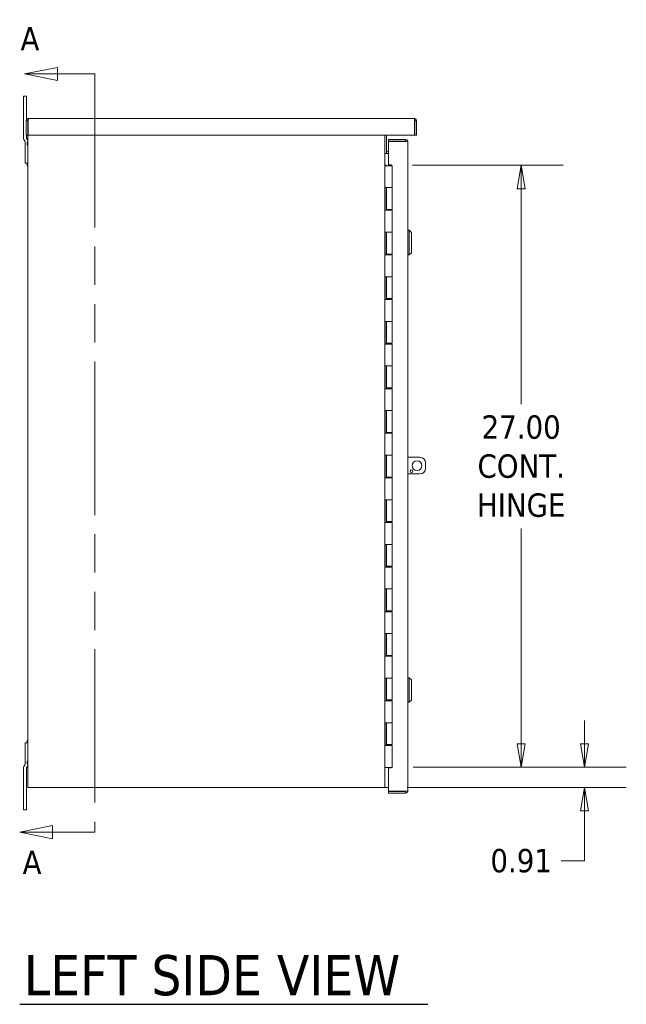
# Model space of a CAD drawing. Header units: inches. Extents: x 17 to 241, y 11 to 154.
# Tile 2 of 11: x 17 to 44, y 76 to 120. Entities that reach past the tile are written whole.
import ezdxf

# ---------------------------------------------------------------- set-up
doc = ezdxf.new("R2010")
doc.units = ezdxf.units.IN
doc.header["$LTSCALE"] = 15
doc.header["$MEASUREMENT"] = 0
doc.linetypes.add('DOUBLE_DASH_CHAIN', pattern=[1.2403, 0.6614, -0.0827, 0.1654, -0.0827, 0.1654, -0.0827])
doc.layers.get('0').update_dxf_attribs({"lineweight": 5})
for name, color, linetype, lineweight in [('Dimension (ANSI)', 7, 'Continuous', 5), ('Section Line (ANSI)', 7, 'DOUBLE_DASH_CHAIN', 5), ('Symbol (ANSI)', 7, 'Continuous', 5), ('Visible (ANSI)', 7, 'Continuous', 5)]:
    doc.layers.add(name, color=color, linetype=linetype, lineweight=lineweight)
doc.styles.add('Note Text (ANSI)', font='tahoma.ttf')
doc.styles.add('ROMANS', font='tahoma.ttf')
doc.styles.add('Text Style168', font='tahoma.ttf')
doc.dimstyles.new('Default (ANSI)', dxfattribs={"dimscale": 15, "dimtxt": 0.07, "dimasz": 0.07, "dimexe": 0.125, "dimexo": 0.0625, "dimgap": 0.031496, "dimtad": 0, "dimtih": 1, "dimtoh": 1, "dimrnd": 1e-08, "dimzin": 0, "dimdsep": 46, "dimtxsty": 'ROMANS', "dimblk": 'Filled-1', "dimcen": 0.09, "dimdle": 0.393701, "dimclrd": 256, "dimclre": 256, "dimclrt": 256, "dimadec": 0, "dimazin": 0, "dimtfac": 1, "dimtofl": 0, "dimtmove": 0, "dimatfit": 3, "dimfxl": 1, "dimtolj": 1, "dimtzin": 0, "dimlwd": -1, "dimlwe": -1, "dimarcsym": 0})

# ---------------------------------------------------------------- blocks, each defined once
blk = doc.blocks.new('Filled-1')
at = {"color": 0}
for p, q in [((0, 0), (-1, 0.167)), ((-1, 0.167), (-1, -0.167)), ((-1, 0), (0, 0)), ((-1, -0.167), (0, 0))]:
    blk.add_line(p, q, dxfattribs=at)
at = {"color": 0, "flags": 128}
blk.add_lwpolyline([(-1, -0.167), (0, 0), (-1, 0.167), (-1, -0.167)], dxfattribs=at)
at = {"color": 0}
blk.add_solid([(-1, -0.167), (0, 0), (-1, 0.167), (-1, -0.167)], dxfattribs=at)
blk = doc.blocks.new('*D6')
at = {"layer": 'Defpoints', "color": 0, "transparency": 16777216}
for p in [(33.264, 86.718), (41.887, 86.718), (33.002, 85.811)]:
    blk.add_point(p, dxfattribs=at)
at = {"layer": 'Dimension (ANSI)', "transparency": 16777216}
for p, q in [((41.887, 87.768), (41.887, 88.818)), ((34.202, 86.718), (43.762, 86.718)), ((33.939, 85.811), (43.762, 85.811)), ((41.887, 84.761), (41.887, 82.524)), ((41.887, 82.524), (40.837, 82.524))]:
    blk.add_line(p, q, dxfattribs=at)
at = {"layer": 'Dimension (ANSI)', "transparency": 16777216, "xscale": 1.050000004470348, "yscale": 1.050000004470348, "zscale": 1.050000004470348}
for p, rotation in [((41.887, 86.718), 270), ((41.887, 85.811), 90)]:
    blk.add_blockref('Filled-1', p, dxfattribs=dict(at, rotation=rotation))
at = {"layer": 'Dimension (ANSI)', "transparency": 16777216, "insert": (39.051, 82.524), "char_height": 1.05, "attachment_point": 5, "style": 'ROMANS'}
blk.add_mtext('\\A1;0.91', dxfattribs=at)
blk = doc.blocks.new('*D7')
at = {"layer": 'Defpoints', "color": 0, "transparency": 16777216}
for p in [(33.248, 113.718), (39.051, 113.718), (33.264, 86.718)]:
    blk.add_point(p, dxfattribs=at)
at = {"layer": 'Dimension (ANSI)', "transparency": 16777216}
for p, q in [((34.185, 113.718), (40.926, 113.718)), ((39.051, 112.668), (39.051, 103.007)), ((39.051, 87.768), (39.051, 97.428)), ((34.202, 86.718), (40.926, 86.718))]:
    blk.add_line(p, q, dxfattribs=at)
at = {"layer": 'Dimension (ANSI)', "transparency": 16777216, "xscale": 1.050000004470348, "yscale": 1.050000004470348, "zscale": 1.050000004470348}
for p, rotation in [((39.051, 113.718), 90), ((39.051, 86.718), 270)]:
    blk.add_blockref('Filled-1', p, dxfattribs=dict(at, rotation=rotation))
at = {"layer": 'Dimension (ANSI)', "transparency": 16777216, "insert": (39.051, 100.218), "char_height": 1.05, "attachment_point": 5, "style": 'ROMANS'}
blk.add_mtext('\\A1;\\fTahoma|b0|i0;\\H1.0500;27.00\\P\\fTahoma|b0|i0;\\H1.0500;CONT.\\P\\fTahoma|b0|i0;\\H1.0500;HINGE', dxfattribs=at)
blk = doc.blocks.new('2dTransSection0')
at = {"layer": 'Section Line (ANSI)', "linetype": 'Continuous'}
for p, q in [((1.2175, 7.8736), (1.1195, 7.8541)), ((1.2175, 7.8346), (1.2175, 7.8736)), ((1.2175, 7.8541), (1.1195, 7.8541)), ((1.1195, 7.8541), (1.2175, 7.8346)), ((1.3293, 7.8541), (1.2175, 7.8541)), ((1.3293, 7.8541), (1.3293, 7.8233)), ((1.2029, 5.6069), (1.1049, 5.5874)), ((1.2029, 5.5679), (1.2029, 5.6069)), ((1.3293, 5.6182), (1.3293, 5.5874)), ((1.2029, 5.5874), (1.1049, 5.5874)), ((1.1049, 5.5874), (1.2029, 5.5679)), ((1.3293, 5.5874), (1.2029, 5.5874))]:
    blk.add_line(p, q, dxfattribs=at)
at = {"layer": 'Section Line (ANSI)', "linetype": 'DOUBLE_DASH_CHAIN', "ltscale": 0.046224}
blk.add_line((1.3293, 7.8541), (1.3293, 5.5874), dxfattribs=at)
at = {"layer": 'Section Line (ANSI)', "linetype": 'Continuous', "flags": 128}
for points in [[(1.2175, 7.8736), (1.1195, 7.8541), (1.2175, 7.8346), (1.2175, 7.8736)], [(1.2029, 5.6069), (1.1049, 5.5874), (1.2029, 5.5679), (1.2029, 5.6069)]]:
    blk.add_lwpolyline(points, dxfattribs=at)
at = {"layer": 'Section Line (ANSI)'}
for points in [[(1.2175, 7.8736), (1.1195, 7.8541), (1.2175, 7.8346), (1.2175, 7.8736)], [(1.2029, 5.6069), (1.1049, 5.5874), (1.2029, 5.5679), (1.2029, 5.6069)]]:
    blk.add_solid(points, dxfattribs=at)
at = {"layer": 'Section Line (ANSI)', "char_height": 0.07, "attachment_point": 7, "line_spacing_factor": 0.25, "style": 'Note Text (ANSI)'}
for insert in [(1.1073, 7.9245), (1.1136, 5.4623)]:
    blk.add_mtext('A', dxfattribs=dict(at, insert=insert))

msp = doc.modelspace()

# ---------------------------------------------------------------- linework, layer by layer
at = {"layer": 'Symbol (ANSI)', "lineweight": 30}
msp.add_line((16.57973, 76.09058), (34.87292, 76.09058), dxfattribs=at)
at = {"layer": 'Visible (ANSI)'}
for p, q in [((16.87405, 116.81128), (16.74905, 116.81128)), ((16.74905, 116.43628), (16.74905, 116.81128)), ((16.87405, 116.81128), (16.87405, 116.43628)), ((16.74905, 114.91734), (16.74905, 116.43628)), ((16.87405, 116.43628), (16.87405, 115.74862)), ((16.93905, 115.70603), (16.86505, 115.70603)), ((16.86505, 115.06128), (16.86505, 115.70603)), ((16.93905, 115.70603), (16.93905, 115.06128)), ((16.95467, 115.06128), (16.95467, 115.70603)), ((16.9703, 115.81128), (34.2598, 115.81128)), ((34.27542, 115.70603), (34.27542, 115.06128)), ((34.29105, 115.70603), (34.29105, 115.06128)), ((34.29105, 115.70603), (34.36505, 115.70603)), ((34.36505, 115.06128), (34.36505, 115.70603)), ((16.77744, 114.83717), (16.78566, 114.82895)), ((16.93905, 115.06128), (16.86505, 115.06128)), ((16.87405, 115.06128), (16.87405, 114.96911)), ((16.91066, 114.88072), (16.90244, 114.88895)), ((16.93905, 85.81128), (16.93905, 115.06128)), ((34.27542, 115.06128), (16.95467, 115.06128)), ((32.93905, 115.06128), (32.93905, 85.81128)), ((33.01305, 115.06128), (33.01305, 114.24878)), ((33.09766, 114.87378), (33.86741, 114.87378)), ((33.09766, 114.79978), (33.09766, 114.87378)), ((33.86741, 114.79978), (33.86741, 114.87378)), ((34.29105, 115.06128), (34.36505, 115.06128)), ((16.81405, 113.81128), (16.81405, 114.74878)), ((16.90205, 114.62628), (16.90205, 114.74628)), ((16.93905, 114.74628), (16.90205, 114.74628)), ((16.93905, 114.62628), (16.90205, 114.62628)), ((33.86741, 114.79978), (33.09766, 114.79978)), ((33.09766, 114.78416), (33.86741, 114.78416)), ((33.09766, 113.73316), (33.09766, 114.78416)), ((33.97266, 114.76853), (33.97266, 85.66653)), ((33.01305, 114.24878), (32.93905, 114.24878)), ((33.07555, 114.24878), (33.01305, 114.24878)), ((33.09766, 114.32278), (33.07555, 114.32278)), ((33.07555, 114.24878), (33.09766, 114.24878)), ((16.93905, 113.81128), (16.81405, 113.81128)), ((16.90205, 113.69128), (16.90205, 113.81128)), ((16.93905, 113.69128), (16.90205, 113.69128)), ((32.93905, 113.71753), (32.93939, 113.71753)), ((32.93939, 113.71753), (33.00155, 113.71753)), ((32.93939, 113.69753), (32.93939, 113.71753)), ((32.93939, 113.69753), (32.94058, 113.69753)), ((33.02681, 113.69753), (32.94058, 113.69753)), ((33.00155, 113.71753), (33.00155, 113.69753)), ((33.02681, 113.69753), (33.26405, 113.69753)), ((33.09766, 113.73316), (33.22266, 113.73316)), ((33.15368, 113.71753), (33.15392, 113.71753)), ((33.15368, 113.71753), (33.15368, 113.69753)), ((33.15392, 113.71753), (33.18562, 113.71753)), ((33.18562, 113.71753), (33.24789, 113.71753)), ((33.18562, 113.69753), (33.18562, 113.71753)), ((33.22266, 113.73316), (33.22266, 113.71753)), ((33.24789, 113.71753), (33.24789, 113.69753)), ((33.26405, 113.69753), (33.26405, 112.71753)), ((32.93939, 111.69753), (32.93939, 112.71753)), ((32.94058, 112.71753), (32.93939, 112.71753)), ((32.94058, 112.71753), (33.02681, 112.71753)), ((33.00155, 112.71753), (33.00155, 111.69753)), ((33.01405, 112.71753), (33.01405, 111.73753)), ((33.26405, 112.71753), (33.02681, 112.71753)), ((33.02681, 112.71753), (33.26405, 112.71753)), ((33.26405, 112.71753), (33.26405, 111.73753)), ((33.26405, 111.73753), (33.01405, 111.73753)), ((33.15368, 111.73753), (33.15368, 111.69753)), ((33.18562, 111.69753), (33.18562, 111.73753)), ((33.24789, 111.73753), (33.24789, 111.69753)), ((32.93939, 111.69753), (32.94058, 111.69753)), ((33.02681, 111.69753), (32.94058, 111.69753)), ((33.02681, 111.69753), (33.26405, 111.69753)), ((33.26405, 111.69753), (33.26405, 110.71753)), ((32.93939, 109.69753), (32.93939, 110.71753)), ((32.94058, 110.71753), (32.93939, 110.71753)), ((32.94058, 110.71753), (33.02681, 110.71753)), ((33.00155, 110.71753), (33.00155, 109.69753)), ((33.01405, 110.71753), (33.01405, 109.73753)), ((33.26405, 110.71753), (33.02681, 110.71753)), ((33.02681, 110.71753), (33.26405, 110.71753)), ((33.26405, 110.71753), (33.26405, 109.73753)), ((34.03171, 110.79992), (33.97266, 110.79992)), ((34.03171, 110.79992), (34.03171, 109.69755)), ((34.13014, 110.70149), (34.03171, 110.79992)), ((34.13014, 110.70149), (34.13014, 109.79598)), ((32.93939, 109.69753), (32.94058, 109.69753)), ((33.02681, 109.69753), (32.94058, 109.69753)), ((33.26405, 109.73753), (33.01405, 109.73753)), ((33.02681, 109.69753), (33.26405, 109.69753)), ((33.15368, 109.73753), (33.15368, 109.69753)), ((33.18562, 109.69753), (33.18562, 109.73753)), ((33.24789, 109.73753), (33.24789, 109.69753)), ((33.26405, 109.69753), (33.26405, 108.71753)), ((34.03171, 109.69755), (33.97266, 109.69755)), ((34.13014, 109.79598), (34.03171, 109.69755)), ((32.93939, 107.69753), (32.93939, 108.71753)), ((32.94058, 108.71753), (32.93939, 108.71753)), ((32.94058, 108.71753), (33.02681, 108.71753)), ((33.00155, 108.71753), (33.00155, 107.69753)), ((33.01405, 108.71753), (33.01405, 107.73753)), ((33.26405, 108.71753), (33.02681, 108.71753)), ((33.02681, 108.71753), (33.26405, 108.71753)), ((33.26405, 108.71753), (33.26405, 107.73753)), ((32.93939, 107.69753), (32.94058, 107.69753)), ((33.02681, 107.69753), (32.94058, 107.69753)), ((33.26405, 107.73753), (33.01405, 107.73753)), ((33.02681, 107.69753), (33.26405, 107.69753)), ((33.15368, 107.73753), (33.15368, 107.69753)), ((33.18562, 107.69753), (33.18562, 107.73753)), ((33.24789, 107.73753), (33.24789, 107.69753)), ((33.26405, 107.69753), (33.26405, 106.71753)), ((32.93939, 105.69753), (32.93939, 106.71753)), ((32.94058, 106.71753), (32.93939, 106.71753)), ((32.94058, 106.71753), (33.02681, 106.71753)), ((33.00155, 106.71753), (33.00155, 105.69753)), ((33.01405, 106.71753), (33.01405, 105.73753)), ((33.26405, 106.71753), (33.02681, 106.71753)), ((33.02681, 106.71753), (33.26405, 106.71753)), ((33.26405, 106.71753), (33.26405, 105.73753)), ((32.93939, 105.69753), (32.94058, 105.69753)), ((33.02681, 105.69753), (32.94058, 105.69753)), ((33.26405, 105.73753), (33.01405, 105.73753)), ((33.02681, 105.69753), (33.26405, 105.69753)), ((33.15368, 105.73753), (33.15368, 105.69753)), ((33.18562, 105.69753), (33.18562, 105.73753)), ((33.24789, 105.73753), (33.24789, 105.69753)), ((33.26405, 105.69753), (33.26405, 104.71753)), ((32.93939, 103.69753), (32.93939, 104.71753)), ((32.94058, 104.71753), (32.93939, 104.71753)), ((32.94058, 104.71753), (33.02681, 104.71753)), ((33.00155, 104.71753), (33.00155, 103.69753)), ((33.01405, 104.71753), (33.01405, 103.73753)), ((33.26405, 104.71753), (33.02681, 104.71753)), ((33.02681, 104.71753), (33.26405, 104.71753)), ((33.26405, 104.71753), (33.26405, 103.73753)), ((32.93939, 103.69753), (32.94058, 103.69753)), ((33.02681, 103.69753), (32.94058, 103.69753)), ((33.26405, 103.73753), (33.01405, 103.73753)), ((33.02681, 103.69753), (33.26405, 103.69753)), ((33.15368, 103.73753), (33.15368, 103.69753)), ((33.18562, 103.69753), (33.18562, 103.73753)), ((33.24789, 103.73753), (33.24789, 103.69753)), ((33.26405, 103.69753), (33.26405, 102.71753)), ((32.93939, 101.69753), (32.93939, 102.71753)), ((32.94058, 102.71753), (32.93939, 102.71753)), ((32.94058, 102.71753), (33.02681, 102.71753)), ((33.00155, 102.71753), (33.00155, 101.69753)), ((33.01405, 102.71753), (33.01405, 101.73753)), ((33.26405, 102.71753), (33.02681, 102.71753)), ((33.02681, 102.71753), (33.26405, 102.71753)), ((33.26405, 102.71753), (33.26405, 101.73753)), ((32.93939, 101.69753), (32.94058, 101.69753)), ((33.02681, 101.69753), (32.94058, 101.69753)), ((33.26405, 101.73753), (33.01405, 101.73753)), ((33.02681, 101.69753), (33.26405, 101.69753)), ((33.15368, 101.73753), (33.15368, 101.69753)), ((33.18562, 101.69753), (33.18562, 101.73753)), ((33.24789, 101.73753), (33.24789, 101.69753)), ((33.26405, 101.69753), (33.26405, 100.71753)), ((32.93939, 99.69753), (32.93939, 100.71753)), ((32.94058, 100.71753), (32.93939, 100.71753)), ((32.94058, 100.71753), (33.02681, 100.71753)), ((33.00155, 100.71753), (33.00155, 99.69753)), ((33.01405, 100.71753), (33.01405, 99.73753)), ((33.26405, 100.71753), (33.02681, 100.71753)), ((33.02681, 100.71753), (33.26405, 100.71753)), ((33.26405, 100.71753), (33.26405, 99.73753)), ((34.51105, 100.62378), (33.97266, 100.62378)), ((34.76105, 100.12378), (34.76105, 100.37378)), ((33.97266, 99.87378), (34.51105, 99.87378)), ((32.93939, 99.69753), (32.94058, 99.69753)), ((33.02681, 99.69753), (32.94058, 99.69753)), ((33.26405, 99.73753), (33.01405, 99.73753)), ((33.02681, 99.69753), (33.26405, 99.69753)), ((33.15368, 99.73753), (33.15368, 99.69753)), ((33.18562, 99.69753), (33.18562, 99.73753)), ((33.24789, 99.73753), (33.24789, 99.69753)), ((33.26405, 99.69753), (33.26405, 98.71753)), ((32.93939, 97.69753), (32.93939, 98.71753)), ((32.94058, 98.71753), (32.93939, 98.71753)), ((32.94058, 98.71753), (33.02681, 98.71753)), ((33.00155, 98.71753), (33.00155, 97.69753)), ((33.01405, 98.71753), (33.01405, 97.73753)), ((33.26405, 98.71753), (33.02681, 98.71753)), ((33.02681, 98.71753), (33.26405, 98.71753)), ((33.26405, 98.71753), (33.26405, 97.73753)), ((32.93939, 97.69753), (32.94058, 97.69753)), ((33.02681, 97.69753), (32.94058, 97.69753)), ((33.26405, 97.73753), (33.01405, 97.73753)), ((33.02681, 97.69753), (33.26405, 97.69753)), ((33.15368, 97.73753), (33.15368, 97.69753)), ((33.18562, 97.69753), (33.18562, 97.73753)), ((33.24789, 97.73753), (33.24789, 97.69753)), ((33.26405, 97.69753), (33.26405, 96.71753)), ((32.93939, 95.69753), (32.93939, 96.71753)), ((32.94058, 96.71753), (32.93939, 96.71753)), ((32.94058, 96.71753), (33.02681, 96.71753)), ((33.00155, 96.71753), (33.00155, 95.69753)), ((33.01405, 96.71753), (33.01405, 95.73753)), ((33.26405, 96.71753), (33.02681, 96.71753)), ((33.02681, 96.71753), (33.26405, 96.71753)), ((33.26405, 96.71753), (33.26405, 95.73753)), ((32.93939, 95.69753), (32.94058, 95.69753)), ((33.02681, 95.69753), (32.94058, 95.69753)), ((33.26405, 95.73753), (33.01405, 95.73753)), ((33.02681, 95.69753), (33.26405, 95.69753)), ((33.15368, 95.73753), (33.15368, 95.69753)), ((33.18562, 95.69753), (33.18562, 95.73753)), ((33.24789, 95.73753), (33.24789, 95.69753)), ((33.26405, 95.69753), (33.26405, 94.71753)), ((32.93939, 93.69753), (32.93939, 94.71753)), ((32.94058, 94.71753), (32.93939, 94.71753)), ((32.94058, 94.71753), (33.02681, 94.71753)), ((33.00155, 94.71753), (33.00155, 93.69753)), ((33.01405, 94.71753), (33.01405, 93.73753)), ((33.26405, 94.71753), (33.02681, 94.71753)), ((33.02681, 94.71753), (33.26405, 94.71753)), ((33.26405, 94.71753), (33.26405, 93.73753)), ((32.93939, 93.69753), (32.94058, 93.69753)), ((33.02681, 93.69753), (32.94058, 93.69753)), ((33.26405, 93.73753), (33.01405, 93.73753)), ((33.02681, 93.69753), (33.26405, 93.69753)), ((33.15368, 93.73753), (33.15368, 93.69753)), ((33.18562, 93.69753), (33.18562, 93.73753)), ((33.24789, 93.73753), (33.24789, 93.69753)), ((33.26405, 93.69753), (33.26405, 92.71753)), ((32.93939, 91.69753), (32.93939, 92.71753)), ((32.94058, 92.71753), (32.93939, 92.71753)), ((32.94058, 92.71753), (33.02681, 92.71753)), ((33.00155, 92.71753), (33.00155, 91.69753)), ((33.01405, 92.71753), (33.01405, 91.73753)), ((33.26405, 92.71753), (33.02681, 92.71753)), ((33.02681, 92.71753), (33.26405, 92.71753)), ((33.26405, 92.71753), (33.26405, 91.73753)), ((32.93939, 91.69753), (32.94058, 91.69753)), ((33.02681, 91.69753), (32.94058, 91.69753)), ((33.26405, 91.73753), (33.01405, 91.73753)), ((33.02681, 91.69753), (33.26405, 91.69753)), ((33.15368, 91.73753), (33.15368, 91.69753)), ((33.18562, 91.69753), (33.18562, 91.73753)), ((33.24789, 91.73753), (33.24789, 91.69753)), ((33.26405, 91.69753), (33.26405, 90.71753)), ((32.94058, 90.71753), (32.93939, 90.71753)), ((32.93939, 89.69753), (32.93939, 90.71753)), ((32.94058, 90.71753), (33.02681, 90.71753)), ((33.00155, 90.71753), (33.00155, 89.69753)), ((33.01405, 90.71753), (33.01405, 89.73753)), ((33.26405, 90.71753), (33.02681, 90.71753)), ((33.02681, 90.71753), (33.26405, 90.71753)), ((33.26405, 90.71753), (33.26405, 89.73753)), ((34.03171, 90.73742), (33.97266, 90.73742)), ((34.03171, 90.73742), (34.03171, 89.63505)), ((34.13014, 90.63899), (34.03171, 90.73742)), ((34.13014, 90.63899), (34.13014, 89.73348)), ((32.93939, 89.69753), (32.94058, 89.69753)), ((33.02681, 89.69753), (32.94058, 89.69753)), ((33.26405, 89.73753), (33.01405, 89.73753)), ((33.02681, 89.69753), (33.26405, 89.69753)), ((33.15368, 89.73753), (33.15368, 89.69753)), ((33.18562, 89.69753), (33.18562, 89.73753)), ((33.24789, 89.73753), (33.24789, 89.69753)), ((33.26405, 89.69753), (33.26405, 88.71753)), ((34.13014, 89.73348), (34.03171, 89.63505)), ((34.03171, 89.63505), (33.97266, 89.63505)), ((32.93939, 87.69753), (32.93939, 88.71753)), ((32.94058, 88.71753), (32.93939, 88.71753)), ((32.94058, 88.71753), (33.02681, 88.71753)), ((33.00155, 88.71753), (33.00155, 87.69753)), ((33.01405, 88.71753), (33.01405, 87.73753)), ((33.26405, 88.71753), (33.02681, 88.71753)), ((33.02681, 88.71753), (33.26405, 88.71753)), ((33.26405, 88.71753), (33.26405, 87.73753)), ((16.90205, 87.81128), (16.90205, 87.93128)), ((16.93905, 87.93128), (16.90205, 87.93128)), ((16.81405, 86.87378), (16.81405, 87.81128)), ((16.81405, 87.81128), (16.93905, 87.81128)), ((32.93939, 87.69753), (32.94058, 87.69753)), ((33.02681, 87.69753), (32.94058, 87.69753)), ((33.26405, 87.73753), (33.01405, 87.73753)), ((33.02681, 87.69753), (33.26405, 87.69753)), ((33.15368, 87.73753), (33.15368, 87.69753)), ((33.18562, 87.69753), (33.18562, 87.73753)), ((33.24789, 87.73753), (33.24789, 87.69753)), ((33.26405, 87.69753), (33.26405, 86.71753)), ((16.90205, 86.87628), (16.90205, 86.99628)), ((16.93905, 86.99628), (16.90205, 86.99628)), ((16.74905, 85.18628), (16.74905, 86.70523)), ((16.78566, 86.79362), (16.77744, 86.78539)), ((16.87405, 86.65345), (16.87405, 85.18628)), ((16.93905, 86.87628), (16.90205, 86.87628)), ((16.90244, 86.73362), (16.91066, 86.74184)), ((32.94058, 86.71753), (32.93905, 86.71753)), ((32.94058, 86.71753), (33.02681, 86.71753)), ((33.26405, 86.71753), (33.02681, 86.71753)), ((33.09766, 85.65091), (33.09766, 86.70191)), ((33.22266, 86.70191), (33.09766, 86.70191)), ((33.22266, 86.71753), (33.22266, 86.70191)), ((16.93905, 85.81128), (17.07555, 85.81128)), ((32.80255, 85.81128), (17.07555, 85.81128)), ((32.80255, 85.81128), (32.93905, 85.81128)), ((33.00155, 85.81128), (32.93905, 85.81128)), ((33.09766, 85.81128), (33.00155, 85.81128)), ((33.86741, 85.65091), (33.09766, 85.65091)), ((33.09766, 85.63528), (33.09766, 85.56128)), ((33.86741, 85.63528), (33.09766, 85.63528)), ((33.09766, 85.56128), (33.86741, 85.56128)), ((33.86741, 85.63528), (33.86741, 85.56128)), ((16.74905, 84.81128), (16.74905, 85.18628)), ((16.74905, 84.81128), (16.87405, 84.81128)), ((16.87405, 85.18628), (16.87405, 84.81128))]:
    msp.add_line(p, q, dxfattribs=at)
for centre, radius in [((34.38605, 100.24878), 0.21875), ((34.13605, 99.99878), 0.0625)]:
    msp.add_circle(centre, radius, dxfattribs=at)
for centre, radius, start, end in [((16.87405, 114.91734), 0.125, 180, 225), ((16.68905, 114.74878), 0.125, 0, 45), ((16.99905, 114.96911), 0.125, 180, 225), ((16.81405, 114.80056), 0.125, 0, 45), ((33.07555, 114.38528), 0.0625, 180, 270), ((33.07555, 114.38528), 0.1365, 242.749901, 270), ((34.51105, 100.37378), 0.25, 0, 90), ((34.51105, 100.12378), 0.25, 270, 0), ((16.87405, 86.70523), 0.125, 135, 180), ((16.68905, 86.87378), 0.125, 315, 0), ((16.99905, 86.65345), 0.125, 135, 180), ((16.81405, 86.82201), 0.125, 315, 0)]:
    msp.add_arc(centre, radius, start, end, dxfattribs=at)
for points, knots in [([(16.86505, 115.70603), (16.86505, 115.74309), (16.88625, 115.77942), (16.91851, 115.79766), (16.93422, 115.80654), (16.95225, 115.81128), (16.9703, 115.81128)], [-1, -1, -1, -1, -0.327518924, -0.327518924, -0.327518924, 0, 0, 0, 0]), ([(16.95754, 115.73431), (16.94814, 115.72983), (16.94081, 115.72076), (16.93935, 115.71039), (16.93915, 115.70894), (16.93905, 115.70749), (16.93905, 115.70603)], [0.270922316, 0.270922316, 0.270922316, 0.270922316, 0.911009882, 0.911009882, 0.911009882, 1, 1, 1, 1]), ([(34.36505, 115.70603), (34.36505, 115.74309), (34.34385, 115.77942), (34.31159, 115.79766), (34.29588, 115.80654), (34.27785, 115.81128), (34.2598, 115.81128)], [-1, -1, -1, -1, -0.32751892, -0.32751892, -0.32751892, 0, 0, 0, 0]), ([(34.27256, 115.73431), (34.28196, 115.72983), (34.28929, 115.72076), (34.29074, 115.71039), (34.29095, 115.70894), (34.29105, 115.70749), (34.29105, 115.70603)], [0.270922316, 0.270922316, 0.270922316, 0.270922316, 0.911009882, 0.911009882, 0.911009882, 1, 1, 1, 1]), ([(33.86741, 114.87378), (33.90447, 114.87378), (33.9408, 114.85259), (33.95903, 114.82032), (33.96791, 114.80461), (33.97266, 114.78658), (33.97266, 114.76853)], [-1, -1, -1, -1, -0.327518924, -0.327518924, -0.327518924, 0, 0, 0, 0]), ([(33.89569, 114.78129), (33.89121, 114.79069), (33.88213, 114.79802), (33.87176, 114.79948), (33.87032, 114.79968), (33.86886, 114.79978), (33.86741, 114.79978)], [0.270922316, 0.270922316, 0.270922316, 0.270922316, 0.911009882, 0.911009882, 0.911009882, 1, 1, 1, 1]), ([(33.86741, 85.56128), (33.90447, 85.56128), (33.9408, 85.58248), (33.95903, 85.61474), (33.96791, 85.63045), (33.97266, 85.64848), (33.97266, 85.66653)], [-1, -1, -1, -1, -0.327518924, -0.327518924, -0.327518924, 0, 0, 0, 0]), ([(33.89569, 85.65377), (33.89121, 85.64437), (33.88213, 85.63705), (33.87176, 85.63559), (33.87032, 85.63538), (33.86886, 85.63528), (33.86741, 85.63528)], [0.270922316, 0.270922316, 0.270922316, 0.270922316, 0.911009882, 0.911009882, 0.911009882, 1, 1, 1, 1])]:
    msp.add_open_spline(points, degree=3, knots=knots, dxfattribs=at)
for points in [[(16.95467, 115.70603), (16.95558, 115.71564), (16.9565, 115.72536), (16.9574, 115.7345)], [(16.9574, 115.7345), (16.96165, 115.77778), (16.966, 115.81128), (16.9703, 115.81128)], [(34.2598, 115.81128), (34.2641, 115.81128), (34.26845, 115.77778), (34.2727, 115.7345)], [(34.2727, 115.7345), (34.2736, 115.72536), (34.27452, 115.71564), (34.27542, 115.70603)], [(33.86741, 114.78416), (33.87701, 114.78325), (33.88673, 114.78233), (33.89587, 114.78143)], [(33.89587, 114.78143), (33.93915, 114.77718), (33.97266, 114.77283), (33.97266, 114.76853)], [(33.97266, 85.66653), (33.97266, 85.66223), (33.93915, 85.65788), (33.89587, 85.65363)], [(33.89587, 85.65363), (33.88673, 85.65273), (33.87701, 85.65182), (33.86741, 85.65091)]]:
    msp.add_open_spline(points, degree=3, dxfattribs=at)

# ---------------------------------------------------------------- block references
at = {"layer": 'Section Line (ANSI)', "xscale": 15, "yscale": 15, "zscale": 15}
msp.add_blockref('2dTransSection0', (0, 0), dxfattribs=at)

# ---------------------------------------------------------------- texts
at = {"layer": 'Symbol (ANSI)', "insert": (16.75973, 76.46349), "char_height": 1.8, "attachment_point": 7, "line_spacing_factor": 0.25, "style": 'Text Style168'}
msp.add_mtext('LEFT SIDE VIEW', dxfattribs=at)

# ---------------------------------------------------------------- dimensions: what is measured, and where the dimension line sits
at = {"layer": 'Dimension (ANSI)'}
dim = msp.add_linear_dim(base=(39.05094, 113.71753), p1=(33.26405, 86.71753), p2=(33.24789, 113.71753), angle=90, text='\\fTahoma|b0|i0;\\H1.0500;<>\\P\\fTahoma|b0|i0;\\H1.0500;CONT.\\P\\fTahoma|b0|i0;\\H1.0500;HINGE', dimstyle='Default (ANSI)', override={"dimgap": 0.031496, "dimdec": 2, "dimtol": 0, "dimlim": 0, "dimtp": 0, "dimtm": 0, "dimtdec": 2, "dimatfit": 1}, dxfattribs=at)
dim.commit()
dim.dimension.update_dxf_attribs({"geometry": '*D7', "text_midpoint": (39.05094, 100.21753), "dimtype": 160})
dim = msp.add_linear_dim(base=(41.88676, 86.71753), p1=(33.00155, 85.81128), p2=(33.26405, 86.71753), angle=90, dimstyle='Default (ANSI)', override={"dimgap": 0.031496, "dimdec": 2, "dimtol": 0, "dimlim": 0, "dimtp": 0, "dimtm": 0, "dimtdec": 2, "dimatfit": 1}, dxfattribs=at)
dim.commit()
dim.dimension.update_dxf_attribs({"geometry": '*D6', "text_midpoint": (39.05094, 82.52391), "dimtype": 160})

doc.saveas('drawing.dxf')
